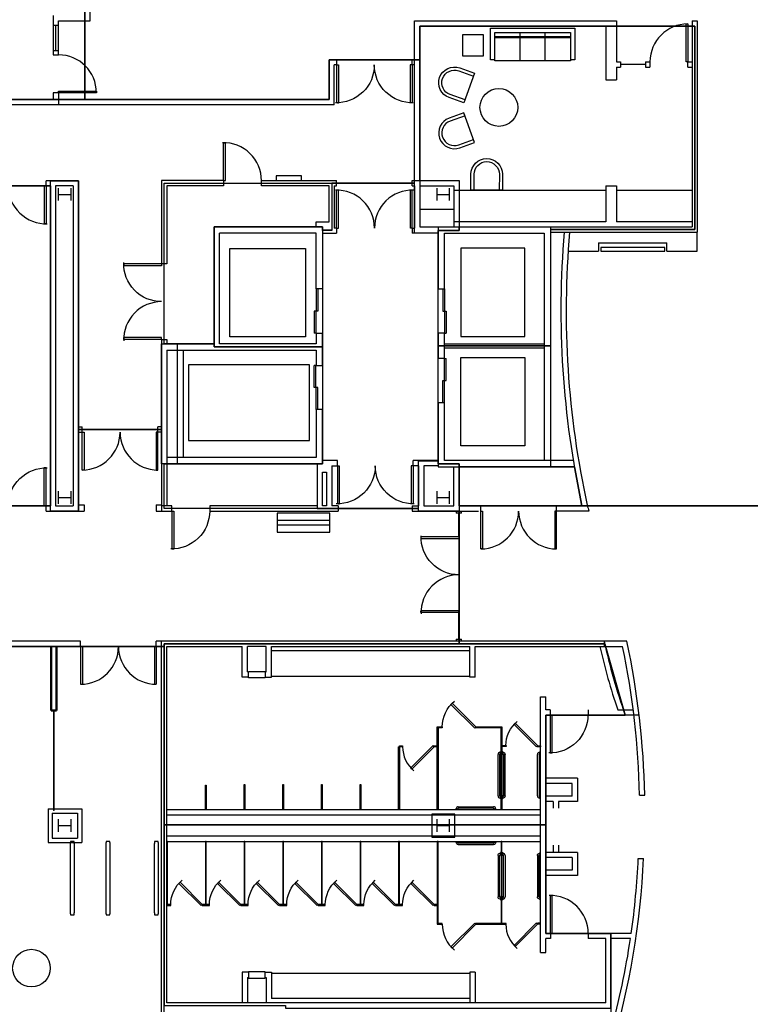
# Model space of a CAD drawing. Header units: inches. Extents: x -79 to 3853, y -268 to 2165.
# Tile 9 of 14: x 1408 to 2103, y 417 to 1353. Entities that reach past the tile are written whole.
import ezdxf

# ---------------------------------------------------------------- set-up
doc = ezdxf.new("R2010")
doc.units = ezdxf.units.IN
doc.header["$MEASUREMENT"] = 0
doc.layers.get('0').update_dxf_attribs({"linetype": 'CONTINUOUS'})
for name, color, linetype in [('A-FLOR-EVTR', 8, 'CONTINUOUS'), ('I-DOOR', 9, 'CONTINUOUS'), ('I-EQPM', 8, 'CONTINUOUS'), ('I-FLOR-CASE', 8, 'CONTINUOUS'), ('I-FLOR-TPTN', 8, 'CONTINUOUS'), ('I-FURN', 8, 'CONTINUOUS'), ('I-FURN-CHAR', 9, 'CONTINUOUS'), ('I-GLAZ', 8, 'CONTINUOUS'), ('I-WALL', 8, 'CONTINUOUS'), ('S-COLS', 7, 'CONTINUOUS'), ('triLabelLayer', 7, 'CONTINUOUS'), ('triSpaceLayer', 7, 'CONTINUOUS')]:
    doc.layers.add(name, color=color, linetype=linetype)
doc.styles.add('FDC_SPC', font='ROMANS.SHX', dxfattribs={"height": 12})

# ---------------------------------------------------------------- blocks, each defined once
blk = doc.blocks.new('DR2H90')
for p, q in [((-0.5, 0), (-0.5, 0.5)), ((-0.484375, 0.5), (-0.475, 0.5)), ((-0.475, 0), (-0.475, 0.5)), ((0.475, 0), (0.475, 0.5)), ((0.484375, 0.5), (0.475, 0.5)), ((0.5, 0), (0.5, 0.5)), ((-0.5, 0), (-0.475, 0)), ((0.5, 0), (0.475, 0))]:
    blk.add_line(p, q)
for centre, start, end in [((-0.5, 0), 0, 91.7069849), ((0.5, 0), 88.2930151, 180)]:
    blk.add_arc(centre, 0.5, start, end)
blk = doc.blocks.new('DR1H90')
for p, q in [((-0.5, 0), (-0.5, 1)), ((-0.5, 1), (-0.45, 1)), ((-0.45, 0), (-0.45, 1)), ((-0.5, 0), (-0.45, 0))]:
    blk.add_line(p, q)
blk.add_arc((-0.5, 0), 1, 0, 91.707)
blk = doc.blocks.new('GRAB42')
for p, q in [((0, 22.5), (0.5, 22.5)), ((0.5, 19.5), (0, 19.5)), ((0.75, 22.25), (0.5, 22.5)), ((0.75, 19.75), (0.5, 19.5)), ((0.75, 22.25), (0.75, 19.75)), ((0.75, 21.75), (1, 21.75)), ((1, 20.25), (0.75, 20.25)), ((1.5, -19.75), (1.5, 19.75)), ((3, 19.75), (3, -19.75)), ((0, -19.5), (0.5, -19.5)), ((0.5, -22.5), (0, -22.5)), ((0.75, -19.75), (0.5, -19.5)), ((0.75, -22.25), (0.5, -22.5)), ((0.75, -19.75), (0.75, -22.25)), ((0.75, -20.25), (1, -20.25)), ((1, -21.75), (0.75, -21.75))]:
    blk.add_line(p, q)
for centre, radius, start, end in [((1, 19.75), 2, 0, 90), ((1, 19.75), 0.5, 0, 90), ((1, -19.75), 2, 270, 0), ((1, -19.75), 0.5, 270, 0)]:
    blk.add_arc(centre, radius, start, end)
blk = doc.blocks.new('GRAB36')
for p, q in [((0, 19.5), (0.5, 19.5)), ((0.75, 19.25), (0.5, 19.5)), ((0.75, 19.25), (0.75, 16.75)), ((0.75, 18.75), (1, 18.75)), ((0.5, 16.5), (0, 16.5)), ((0.75, 16.75), (0.5, 16.5)), ((1, 17.25), (0.75, 17.25)), ((1.5, -16.75), (1.5, 16.75)), ((3, 16.75), (3, -16.75)), ((0, -16.5), (0.5, -16.5)), ((0.75, -16.75), (0.5, -16.5)), ((0.75, -16.75), (0.75, -19.25)), ((0.75, -17.25), (1, -17.25)), ((0.5, -19.5), (0, -19.5)), ((0.75, -19.25), (0.5, -19.5)), ((1, -18.75), (0.75, -18.75))]:
    blk.add_line(p, q)
for centre, radius, start, end in [((1, 16.75), 2, 0, 90), ((1, 16.75), 0.5, 0, 90), ((1, -16.75), 2, 270, 0), ((1, -16.75), 0.5, 270, 0)]:
    blk.add_arc(centre, radius, start, end)
blk = doc.blocks.new('TOILPANL')
blk.add_lwpolyline([(0, -0.5), (0, 0.5), (1, 0.5), (1, -0.5)], close=True)
blk = doc.blocks.new('DR_G2')
for p, q in [((-0.5, 0), (0.5, 0)), ((-0.5, -1.5), (-0.5, 0)), ((0.5, -1.5), (0.5, 0)), ((-0.5, -1.5), (0.5, -1.5))]:
    blk.add_line(p, q)
blk = doc.blocks.new('DR1H452')
for p, q in [((-0.5, 0), (0.207, 0.707)), ((-0.465, -0.035), (0.242, 0.672)), ((0.207, 0.707), (0.242, 0.672)), ((-0.5, 0), (-0.465, -0.035))]:
    blk.add_line(p, q)
blk.add_arc((-0.5, 0), 1, 0, 50.1944)
blk = doc.blocks.new('DR1H902')
for p, q in [((-0.5, 0), (-0.5, 1)), ((-0.5, 1), (-0.45, 1)), ((-0.45, 0), (-0.45, 1)), ((-0.5, 0), (-0.45, 0))]:
    blk.add_line(p, q)
blk.add_arc((-0.5, 0), 1, 0, 91.707)
blk = doc.blocks.new('CHAIR3')
for p, q in [((15, 15), (0, 15)), ((0, 15), (0, -15)), ((15, 12), (0, 12)), ((0, -12), (15, -12)), ((0, -15), (15, -15))]:
    blk.add_line(p, q)
for radius in [15, 12]:
    blk.add_arc((15, 0), radius, 270, 90)
blk = doc.blocks.new('SOFA1')
for p, q in [((40, 0), (-40, 0)), ((-40, 0), (-40, -30)), ((-36, -4), (-36, -31)), ((36, -4), (-36, -4)), ((-36, -8), (36, -8)), ((-36, -9), (36, -9)), ((-12, -31), (-12, -4)), ((12, -31), (12, -4)), ((36, -31), (36, -4)), ((40, -30), (40, 0)), ((-40, -30), (-36, -30)), ((-36, -31), (36, -31)), ((36, -30), (40, -30))]:
    blk.add_line(p, q)
blk = doc.blocks.new('Signage - Cisco Maps Kiosk - AV Equipment-4578326-POWER _ COMM - LEVEL 03')
for p, q in [((25, 0), (-25, 0)), ((-25, 0), (-25, -6.99)), ((25, -6.99), (25, 0)), ((25, -6.99), (-25, -6.99)), ((-25, -6.99), (-25, -10.99)), ((25, -10.99), (25, -6.99)), ((-25, -10.99), (25, -10.99)), ((-25, -10.99), (-25, -18)), ((-25, -18), (25, -18)), ((25, -18), (25, -10.99))]:
    blk.add_line(p, q)
blk = doc.blocks.new('Signage - Cisco Digital Signage - AV Equipment-4566309-POWER _ COMM - LEVEL 03')
for p, q in [((12, 4), (-12, 4)), ((-12, 4), (-12, 0)), ((12, 0), (12, 4))]:
    blk.add_line(p, q)
blk = doc.blocks.new('Speedlane_Lifeline_Swing-Nested - SpeedLane Lifelane - Slide-4633410-01 FLOOR FINISH PLAN')
for p, q in [((-2.09, 30.35), (-2.09, -30.35)), ((-1.67, 34.96), (-1.8, 34.22)), ((1.67, 34.96), (-1.67, 34.96)), ((1.8, 34.22), (1.67, 34.96)), ((2.09, -30.35), (2.09, 30.35)), ((-1.8, -34.22), (-1.67, -34.96)), ((-1.67, -34.96), (1.67, -34.96)), ((1.67, -34.96), (1.8, -34.22))]:
    blk.add_line(p, q)
for points in [[(-1.8, 34.22), (-1.89, 33.58), (-2.04, 32.29), (-2.09, 31), (-2.09, 30.35)], [(2.09, 30.35), (2.09, 31), (2.04, 32.29), (1.89, 33.58), (1.8, 34.22)], [(-2.09, -30.35), (-2.09, -31), (-2.04, -32.29), (-1.89, -33.58), (-1.8, -34.22)], [(1.8, -34.22), (1.89, -33.58), (2.04, -32.29), (2.09, -31), (2.09, -30.35)]]:
    blk.add_open_spline(points, degree=3)
blk = doc.blocks.new('Speedlane_Lifeline_Swing-Nested - SpeedLane Lifelane - Slide-4633412-01 FLOOR FINISH PLAN')
for p, q in [((-2.09, 30.35), (-2.09, -30.35)), ((-1.67, 34.96), (-1.8, 34.22)), ((1.67, 34.96), (-1.67, 34.96)), ((1.8, 34.22), (1.67, 34.96)), ((2.09, -30.35), (2.09, 30.35)), ((-1.8, -34.22), (-1.67, -34.96)), ((-1.67, -34.96), (1.67, -34.96)), ((1.67, -34.96), (1.8, -34.22))]:
    blk.add_line(p, q)
for points in [[(-1.8, 34.22), (-1.89, 33.58), (-2.04, 32.29), (-2.09, 31), (-2.09, 30.35)], [(2.09, 30.35), (2.09, 31), (2.04, 32.29), (1.89, 33.58), (1.8, 34.22)], [(-2.09, -30.35), (-2.09, -31), (-2.04, -32.29), (-1.89, -33.58), (-1.8, -34.22)], [(1.8, -34.22), (1.89, -33.58), (2.04, -32.29), (2.09, -31), (2.09, -30.35)]]:
    blk.add_open_spline(points, degree=3)
blk = doc.blocks.new('Speedlane_Lifeline_Swing-Nested - SpeedLane Lifelane - Slide-4633368-01 FLOOR FINISH PLAN')
for p, q in [((-2.09, 30.35), (-2.09, -30.35)), ((-1.67, 34.96), (-1.8, 34.22)), ((1.67, 34.96), (-1.67, 34.96)), ((1.8, 34.22), (1.67, 34.96)), ((2.09, -30.35), (2.09, 30.35)), ((-1.8, -34.22), (-1.67, -34.96)), ((-1.67, -34.96), (1.67, -34.96)), ((1.67, -34.96), (1.8, -34.22))]:
    blk.add_line(p, q)
for points in [[(-1.8, 34.22), (-1.89, 33.58), (-2.04, 32.29), (-2.09, 31), (-2.09, 30.35)], [(2.09, 30.35), (2.09, 31), (2.04, 32.29), (1.89, 33.58), (1.8, 34.22)], [(-2.09, -30.35), (-2.09, -31), (-2.04, -32.29), (-1.89, -33.58), (-1.8, -34.22)], [(1.8, -34.22), (1.89, -33.58), (2.04, -32.29), (2.09, -31), (2.09, -30.35)]]:
    blk.add_open_spline(points, degree=3)
blk = doc.blocks.new('System Panel - 1_2_ GLAZING - FRONT-4616820-01 FLOOR FINISH PLAN')
at = {"lineweight": 20}
for p, q in [((24, 1.875), (-24, 1.875)), ((-24, 1.875), (-24, 1.375)), ((-24, 1.375), (24, 1.375)), ((24, 1.375), (24, 1.875))]:
    blk.add_line(p, q, dxfattribs=at)
blk = doc.blocks.new('System Panel - 1_2_ GLAZING - FRONT-4635237-01 FLOOR FINISH PLAN')
at = {"lineweight": 20}
for p, q in [((23.62, 1.88), (-23.62, 1.88)), ((-23.62, 1.88), (-23.62, 1.37)), ((-23.62, 1.37), (23.62, 1.37)), ((23.62, 1.37), (23.62, 1.88))]:
    blk.add_line(p, q, dxfattribs=at)

msp = doc.modelspace()

# ---------------------------------------------------------------- linework, layer by layer
at = {"layer": 'A-FLOR-EVTR'}
for p, q in [((1607.58, 1135.24), (1679.58, 1135.24)), ((1607.58, 1051.24), (1607.58, 1135.24)), ((1679.58, 1135.24), (1679.58, 1051.24)), ((1888.12, 1135.62), (1827.12, 1135.62)), ((1827.12, 1135.62), (1827.12, 1051.62)), ((1888.12, 1051.62), (1888.12, 1135.62)), ((1679.58, 1051.24), (1607.58, 1051.24)), ((1827.12, 1051.62), (1888.12, 1051.62)), ((1827.12, 947.63), (1827.12, 1031.62)), ((1827.12, 1031.62), (1888.12, 1031.62)), ((1888.12, 1031.62), (1888.12, 947.63)), ((1568.38, 1024.58), (1568.38, 952.58)), ((1683.38, 1024.58), (1568.38, 1024.58)), ((1683.38, 952.58), (1683.38, 1024.58)), ((1568.38, 952.58), (1683.38, 952.58)), ((1888.12, 947.63), (1827.12, 947.63))]:
    msp.add_line(p, q, dxfattribs=at)
at = {"layer": 'I-DOOR'}
for p, q in [((1465.63, 756.95), (1465.63, 720.95)), ((1467.42, 756.95), (1467.42, 720.95)), ((1535.83, 756.95), (1535.83, 720.95)), ((1537.62, 756.95), (1537.62, 720.95)), ((1466.75, 720.95), (1467.42, 720.95)), ((1536.5, 720.95), (1535.83, 720.95))]:
    msp.add_line(p, q, dxfattribs=at)
for points in [[(2041.68, 1312.61), (2041.68, 1348.61), (2043.18, 1348.61), (2043.18, 1312.61)], [(1444.62, 1284.73), (1480.63, 1284.73), (1480.63, 1283.23), (1444.62, 1283.23)], [(1468.93, 960.62), (1468.93, 924.62), (1467.13, 924.62), (1467.13, 960.62)], [(1537.33, 960.62), (1537.33, 924.62), (1539.13, 924.62), (1539.13, 960.62)], [(1847.75, 885.62), (1847.75, 849.62), (1846.25, 849.62), (1846.25, 885.62)], [(1916.75, 885.62), (1916.75, 849.62), (1918.25, 849.62), (1918.25, 885.62)]]:
    msp.add_lwpolyline(points, close=True, dxfattribs=at)
for centre, start, end in [((2043.18, 1312.61), 90, 180), ((1444.62, 1283.23), 0, 90), ((1467.13, 960.62), 270, 0), ((1539.13, 960.62), 180, 270), ((1846.25, 885.62), 270, 0), ((1918.25, 885.62), 180, 270)]:
    msp.add_arc(centre, 36, start, end, dxfattribs=at)
for centre, major_axis, start_param, end_param in [((1465.63, 756.95), (25.46, 25.46), 3.926991, 5.497787), ((1537.62, 756.95), (-25.46, 25.46), 0.785398, 2.356194)]:
    msp.add_ellipse(centre, major_axis=major_axis, ratio=1, start_param=start_param, end_param=end_param, dxfattribs=at)
at = {"layer": 'I-EQPM'}
for points in [[(1960.33, 1132.62), (2021.18, 1132.62), (2021.18, 1136.2), (1960.33, 1136.2)], [(1641.28, 727.2), (1625.28, 727.2), (1625.28, 733.2), (1641.28, 733.2)], [(1641.28, 447.81), (1625.28, 447.81), (1625.28, 441.81), (1641.28, 441.81)]]:
    msp.add_lwpolyline(points, close=True, dxfattribs=at)
at = {"layer": 'I-FLOR-CASE'}
for p, q in [((2052.18, 1132.62), (2052.18, 1150.62)), ((1929.33, 1132.62), (1958.33, 1132.62)), ((1958.33, 1140.62), (2023.18, 1140.62)), ((1958.33, 1140.62), (1958.33, 1132.62)), ((2023.18, 1132.62), (2023.18, 1140.62)), ((2023.18, 1132.62), (2052.18, 1132.62)), ((1647.18, 728.7), (1835.92, 728.7)), ((1647.18, 446.31), (1835.92, 446.31))]:
    msp.add_line(p, q, dxfattribs=at)
at = {"layer": 'I-FURN', "flags": 128}
msp.add_lwpolyline([(1848.84, 1318.11), (1848.84, 1338.11), (1828.84, 1338.11), (1828.84, 1318.11), (1848.84, 1318.11)], dxfattribs=at)
at = {"layer": 'I-FURN'}
for centre, radius in [((1863.45, 1269.25), 18), ((1418.86, 451.18), 17.88)]:
    msp.add_circle(centre, radius, dxfattribs=at)
at = {"layer": 'I-GLAZ'}
for p, q in [((1444.62, 1323.46), (1444.62, 1347.72)), ((1439.62, 1347.26), (1439.62, 1323.35)), ((1442.13, 1323.42), (1442.13, 1347.42)), ((2002.99, 1310.11), (1979.19, 1310.11)), ((1825.37, 861.04), (1825.37, 883.62)), ((1825.37, 763.95), (1825.37, 789.04))]:
    msp.add_line(p, q, dxfattribs=at)
at = {"layer": 'I-WALL'}
for p, q in [((1474.62, 1351.61), (1474.62, 1701.08)), ((1439.62, 1356.61), (1439.62, 1347.49)), ((1444.62, 1351.61), (1474.62, 1351.61)), ((1444.62, 1347.49), (1444.62, 1351.61)), ((1783.32, 1199.71), (1783.32, 1351.61)), ((1783.32, 1351.61), (1975.18, 1351.61)), ((1975.18, 1351.61), (1975.18, 1312.61)), ((2047.18, 1351.61), (2052.18, 1351.61)), ((2047.18, 1351.61), (2047.18, 1155.62)), ((2052.18, 1351.61), (2052.18, 1150.62)), ((1439.62, 1347.42), (1444.62, 1347.42)), ((1788.32, 1346.61), (1788.32, 1155.62)), ((1788.32, 1346.61), (1965.18, 1346.61)), ((1965.18, 1346.61), (1965.18, 1295.61)), ((1439.62, 1323.42), (1444.62, 1323.42)), ((1439.62, 1323.35), (1439.62, 1319.23)), ((1444.62, 1319.23), (1444.62, 1323.47)), ((1439.62, 1319.23), (1444.62, 1319.23)), ((1701.92, 1276.62), (1701.92, 1314.6)), ((1708.98, 1314.6), (1701.92, 1314.6)), ((1708.98, 1314.6), (1708.98, 1309.6)), ((1780.98, 1309.6), (1780.98, 1314.6)), ((1783.24, 1314.6), (1780.98, 1314.6)), ((1975.18, 1312.61), (1979.19, 1312.61)), ((1979.19, 1312.61), (1979.19, 1307.61)), ((2002.99, 1312.61), (2002.99, 1307.61)), ((2002.99, 1312.61), (2007.18, 1312.61)), ((2007.18, 1312.61), (2007.18, 1307.61)), ((2043.18, 1307.61), (2043.18, 1312.61)), ((2043.18, 1312.61), (2047.18, 1312.61)), ((1708.98, 1309.6), (1706.92, 1309.6)), ((1706.92, 1271.62), (1706.92, 1309.6)), ((1783.31, 1309.6), (1780.98, 1309.6)), ((1975.18, 1307.61), (1979.19, 1307.61)), ((1975.18, 1307.61), (1975.18, 1295.61)), ((2002.99, 1307.61), (2007.18, 1307.61)), ((2043.18, 1307.61), (2047.18, 1307.61)), ((1965.18, 1295.61), (1975.18, 1295.61)), ((1439.62, 1283.23), (1439.62, 1276.62)), ((1444.62, 1283.23), (1439.62, 1283.23)), ((1444.62, 1283.23), (1444.62, 1271.62)), ((1701.92, 1276.62), (1101.62, 1276.62)), ((1706.92, 1271.62), (879.63, 1271.62)), ((1432.87, 1194.62), (1432.87, 1199.62)), ((1463.62, 1199.62), (1432.87, 1199.62)), ((1463.62, 885.62), (1463.62, 1199.62)), ((1601.62, 1199.71), (1542.62, 1199.71)), ((1542.62, 1199.71), (1542.62, 1120.62)), ((1601.62, 1199.71), (1601.62, 1194.71)), ((1637.62, 1194.71), (1637.62, 1199.71)), ((1637.62, 1199.71), (1709.13, 1199.71)), ((1709.13, 1194.71), (1709.13, 1199.71)), ((1781.12, 1194.71), (1781.12, 1199.71)), ((1781.12, 1199.71), (1783.32, 1199.71)), ((1436.87, 1194.62), (1432.87, 1194.62)), ((1436.87, 1194.62), (1436.87, 890.6)), ((1441.87, 1194.65), (1441.87, 890.63)), ((1458.62, 1194.62), (1441.87, 1194.62)), ((1458.62, 1194.62), (1458.62, 890.63)), ((1601.62, 1194.71), (1547.63, 1194.71)), ((1547.63, 1194.71), (1547.63, 1120.62)), ((1701.92, 1194.71), (1637.62, 1194.71)), ((1701.92, 1160.62), (1701.92, 1194.71)), ((1706.92, 1194.71), (1706.92, 1154.62)), ((1706.92, 1194.71), (1709.13, 1194.71)), ((1781.12, 1194.71), (1783.32, 1194.71)), ((1783.32, 1194.71), (1783.32, 1154.62)), ((1788.32, 1194.71), (1820.63, 1194.71)), ((1820.63, 1194.71), (1820.63, 1155.62)), ((1965.18, 1190.37), (1820.63, 1190.37)), ((1965.18, 1194.71), (1965.18, 1160.37)), ((1965.18, 1194.71), (1975.18, 1194.71)), ((1975.18, 1194.71), (1975.18, 1160.37)), ((2047.18, 1190.37), (1975.18, 1190.37)), ((1788.32, 1172.53), (1820.63, 1172.53)), ((1689.62, 1155.62), (1689.62, 1160.62)), ((1689.62, 1160.62), (1701.92, 1160.62)), ((1592.62, 1155.62), (1695.62, 1155.62)), ((1592.62, 1044.62), (1592.62, 1155.62)), ((1695.62, 1155.62), (1695.62, 1096.67)), ((1709.13, 1154.62), (1706.92, 1154.62)), ((1709.13, 1154.62), (1709.13, 1149.62)), ((1781.12, 1154.62), (1781.12, 1149.62)), ((1781.12, 1154.62), (1783.32, 1154.62)), ((1788.32, 1155.62), (2047.18, 1155.62)), ((1805.62, 1155.62), (1805.62, 1096.67)), ((1965.18, 1160.37), (1820.63, 1160.37)), ((1912.62, 1155.62), (1912.62, 927.62)), ((2047.18, 1160.37), (1975.18, 1160.37)), ((1689.62, 1149.62), (1597.62, 1149.62)), ((1597.62, 1044.62), (1597.62, 1149.62)), ((1689.62, 1096.67), (1689.62, 1149.62)), ((1695.62, 1149.62), (1709.13, 1149.62)), ((1805.62, 1149.62), (1781.12, 1149.62)), ((1811.62, 1096.67), (1811.62, 1149.62)), ((1811.62, 1149.62), (1906.62, 1149.62)), ((1906.62, 1149.62), (1906.62, 933.63)), ((1912.62, 1150.62), (2052.18, 1150.62)), ((1547.63, 1120.62), (1542.62, 1120.62)), ((1695.62, 1096.67), (1689.62, 1096.67)), ((1805.62, 1096.67), (1811.62, 1096.67)), ((1542.62, 1048.62), (1547.63, 1048.62)), ((1542.62, 1048.62), (1542.62, 885.62)), ((1547.63, 1048.62), (1547.63, 1044.62)), ((1689.62, 1054.67), (1689.62, 1044.62)), ((1689.62, 1054.67), (1695.62, 1054.67)), ((1695.62, 1024.08), (1695.62, 1054.67)), ((1805.62, 1054.67), (1805.62, 1030.67)), ((1811.62, 1054.67), (1805.62, 1054.67)), ((1811.62, 1030.67), (1811.62, 1054.67)), ((1592.62, 1044.62), (1547.63, 1044.62)), ((1557.62, 930.62), (1557.62, 1044.62)), ((1689.62, 1044.62), (1597.62, 1044.62)), ((1811.62, 1044.67), (1906.62, 1044.67)), ((1811.62, 1040.67), (1906.62, 1040.67)), ((1547.63, 1038.62), (1547.63, 890.61)), ((1547.63, 1038.62), (1689.62, 1038.62)), ((1563.62, 936.63), (1563.62, 1038.62)), ((1592.62, 1038.58), (1592.62, 1038.62)), ((1597.62, 1038.58), (1597.62, 1038.62)), ((1689.62, 1038.62), (1689.62, 1024.08)), ((1811.62, 1030.67), (1805.62, 1030.67)), ((1689.62, 1024.08), (1695.62, 1024.08)), ((1805.62, 988.67), (1811.62, 988.67)), ((1805.62, 988.67), (1805.62, 927.62)), ((1811.62, 933.63), (1811.62, 988.67)), ((1695.62, 982.08), (1689.62, 982.08)), ((1689.62, 982.08), (1689.62, 936.63)), ((1695.62, 930.62), (1695.62, 982.08)), ((1463.62, 965.62), (1467.13, 965.62)), ((1467.13, 960.62), (1467.13, 965.62)), ((1542.62, 965.62), (1539.13, 965.62)), ((1539.13, 960.62), (1539.13, 965.62)), ((1463.62, 960.62), (1467.13, 960.62)), ((1542.62, 960.62), (1539.13, 960.62)), ((1689.62, 936.63), (1547.63, 936.63)), ((1547.63, 930.62), (1695.62, 930.62)), ((1690.62, 930.62), (1690.62, 890.5)), ((1709.86, 933.51), (1695.62, 933.51)), ((1704.6, 928.51), (1709.86, 928.51)), ((1704.6, 928.51), (1704.6, 890.58)), ((1709.86, 928.51), (1709.86, 933.51)), ((1781.86, 928.51), (1781.86, 933.51)), ((1805.62, 933.51), (1781.86, 933.51)), ((1787.12, 928.51), (1781.86, 928.51)), ((1787.12, 928.51), (1787.12, 890.62)), ((1805.62, 928.51), (1792.13, 928.51)), ((1792.13, 928.51), (1792.13, 890.62)), ((1805.62, 927.62), (1935.74, 927.62)), ((1934.31, 933.63), (1811.62, 933.63)), ((1820.63, 890.62), (1820.63, 927.62)), ((1825.62, 890.62), (1825.62, 927.62)), ((1695.62, 922.63), (1699.6, 922.63)), ((1695.62, 890.53), (1695.62, 922.63)), ((1699.6, 922.63), (1699.6, 890.57)), ((1432.86, 885.62), (1432.86, 890.64)), ((1436.87, 890.6), (1432.86, 890.6)), ((1441.87, 890.63), (1458.62, 890.63)), ((1463.62, 891.62), (1468.93, 891.62)), ((1468.93, 891.62), (1468.93, 885.62)), ((1537.33, 891.62), (1537.33, 885.62)), ((1537.33, 891.62), (1542.62, 891.62)), ((1547.63, 890.61), (1542.62, 890.61)), ((1552.37, 890.61), (1547.63, 890.61)), ((1552.38, 885.62), (1552.37, 890.61)), ((1588.37, 890.6), (1588.38, 885.62)), ((1690.62, 890.58), (1588.37, 890.6)), ((1699.6, 890.57), (1695.62, 890.58)), ((1710.6, 890.58), (1704.6, 890.58)), ((1710.6, 890.58), (1710.6, 885.62)), ((1781.12, 890.62), (1781.12, 885.62)), ((1781.12, 890.62), (1787.12, 890.62)), ((1792.13, 890.62), (1820.63, 890.62)), ((1825.62, 890.62), (1843.91, 890.62)), ((1846.25, 883.12), (1846.25, 890.62)), ((1942.47, 890.62), (1918.25, 890.62)), ((1918.25, 883.12), (1918.25, 890.62)), ((1432.86, 885.62), (1468.93, 885.62)), ((1537.33, 885.62), (1552.38, 885.62)), ((1588.38, 885.62), (1710.6, 885.62)), ((1781.12, 885.62), (1844.07, 885.62)), ((1822.87, 885.62), (1822.87, 883.62)), ((1827.87, 883.62), (1822.87, 883.62)), ((1827.87, 883.62), (1827.87, 885.62)), ((1949.13, 885.62), (1918.25, 885.62)), ((1465.63, 761.95), (1148.63, 761.95)), ((1465.63, 756.95), (1465.63, 761.95)), ((1537.62, 756.95), (1537.62, 761.95)), ((1985.21, 761.95), (1537.62, 761.95)), ((1542.62, 357.06), (1542.62, 761.95)), ((1822.87, 763.95), (1827.87, 763.95)), ((1822.87, 763.95), (1822.87, 761.95)), ((1827.87, 761.95), (1827.87, 763.95)), ((1963.54, 761.95), (1963.54, 756.95)), ((1437.75, 756.95), (1328.87, 756.95)), ((1465.63, 756.95), (1442.63, 756.95)), ((1542.62, 756.95), (1537.62, 756.95)), ((1547.63, 756.95), (1619.39, 756.95)), ((1547.63, 418.06), (1547.63, 756.95)), ((1619.39, 727.7), (1619.39, 756.95)), ((1642.18, 756.95), (1624.39, 756.95)), ((1624.39, 732.7), (1624.39, 756.95)), ((1642.18, 732.7), (1642.18, 756.95)), ((1647.18, 727.7), (1647.18, 756.95)), ((1647.18, 756.95), (1835.92, 756.95)), ((1835.92, 752.7), (1647.18, 752.7)), ((1835.92, 727.7), (1835.92, 756.95)), ((1840.92, 727.7), (1840.92, 756.95)), ((1840.92, 756.95), (1981.15, 756.95)), ((1624.39, 732.7), (1625.28, 732.7)), ((1641.28, 732.7), (1642.18, 732.7)), ((1625.28, 727.7), (1619.39, 727.7)), ((1641.28, 727.7), (1647.18, 727.7)), ((1840.92, 727.7), (1835.92, 727.7)), ((1903.12, 708.95), (1908.12, 708.95)), ((1903.12, 466.06), (1903.12, 708.95)), ((1908.12, 696.72), (1908.12, 708.95)), ((1912.12, 696.72), (1908.12, 696.72)), ((1912.12, 696.72), (1912.12, 691.72)), ((1948.41, 696.72), (1948.41, 691.72)), ((1976.51, 696.72), (1991.18, 696.72)), ((1912.12, 691.72), (1908.12, 691.72)), ((1908.12, 691.72), (1908.12, 484.22)), ((1996.83, 691.72), (1948.41, 691.72)), ((1938.16, 631.72), (1908.12, 631.72)), ((1938.16, 631.72), (1938.16, 609.72)), ((1933.16, 626.72), (1908.12, 626.72)), ((1933.16, 614.72), (1933.16, 626.72)), ((1933.16, 614.72), (1908.12, 614.72)), ((1915.13, 609.72), (1908.12, 609.72)), ((1915.13, 609.72), (1915.13, 603.17)), ((1938.16, 609.72), (1920.13, 609.72)), ((1920.13, 609.72), (1920.13, 603.17)), ((1997.17, 615.47), (2002.18, 615.47)), ((1434.62, 602.63), (1434.62, 570.63)), ((1434.62, 602.63), (1466.62, 602.63)), ((1466.62, 602.63), (1466.62, 570.63)), ((1903.12, 601.62), (1547.63, 601.62)), ((1438.62, 598.63), (1462.62, 598.63)), ((1438.62, 598.63), (1438.62, 574.63)), ((1462.62, 598.63), (1462.62, 574.63)), ((1903.12, 596.62), (1547.63, 596.62)), ((1438.62, 574.63), (1462.62, 574.63)), ((1903.12, 576.62), (1547.63, 576.62)), ((1547.63, 571.62), (1903.12, 571.62)), ((1434.62, 570.63), (1466.62, 570.63)), ((1915.13, 568.18), (1915.13, 561.22)), ((1920.13, 568.18), (1920.13, 561.22)), ((1938.16, 561.22), (1908.12, 561.22)), ((1933.16, 556.22), (1908.12, 556.22)), ((1933.16, 556.22), (1933.16, 544.22)), ((1938.16, 561.22), (1938.16, 539.22)), ((1996.03, 555.47), (2001.03, 555.47)), ((1933.16, 544.22), (1908.12, 544.22)), ((1938.16, 539.22), (1908.12, 539.22)), ((1908.12, 484.22), (1912.41, 484.22)), ((1912.41, 479.22), (1908.12, 479.22)), ((1908.12, 466.06), (1908.12, 479.22)), ((1912.41, 484.22), (1912.41, 479.22)), ((1948.41, 484.22), (1948.41, 479.22)), ((1989.35, 484.22), (1948.41, 484.22)), ((1965.1, 479.22), (1948.41, 479.22)), ((1965.1, 418.06), (1965.1, 479.22)), ((1970.1, 391.41), (1970.1, 484.22)), ((1988.62, 479.22), (1970.1, 479.22)), ((1903.12, 466.06), (1908.12, 466.06)), ((1625.28, 447.31), (1619.39, 447.31)), ((1619.39, 447.31), (1619.39, 418.06)), ((1624.39, 442.31), (1625.28, 442.31)), ((1624.39, 442.31), (1624.39, 418.06)), ((1641.28, 447.31), (1647.18, 447.31)), ((1641.28, 442.31), (1642.18, 442.31)), ((1642.18, 442.31), (1642.18, 418.06)), ((1647.18, 447.31), (1647.18, 422.31)), ((1840.92, 447.31), (1835.92, 447.31)), ((1835.92, 447.31), (1835.92, 418.06)), ((1840.92, 447.31), (1840.92, 418.06)), ((1835.92, 422.31), (1647.18, 422.31)), ((1965.1, 418.06), (1547.63, 418.06))]:
    msp.add_line(p, q, dxfattribs=at)
at = {"layer": 'I-WALL', "lineweight": 50}
for p, q in [((1437.75, 756.95), (1437.75, 696.19)), ((1442.63, 696.19), (1442.63, 756.95)), ((1437.75, 696.19), (1442.63, 696.19))]:
    msp.add_line(p, q, dxfattribs=at)
at = {"layer": 'I-WALL', "flags": 128}
for points in [[(1925.68, 1150.62, 0.075461), (1942.47, 890.62)], [(1930.7, 1150.62, 0.07574), (1947.46, 891.17, 0.001913), (1949.13, 885.62)]]:
    msp.add_lwpolyline(points, format="xyb", dxfattribs=at)
at = {"layer": 'I-WALL'}
for centre, radius, start, end in [((2532.18, 885.93), 582, 192.29952, 199.49361), ((1217.82, 598.83), 784.54, 1.21561, 12.00089), ((2532.18, 885.93), 587, 192.69291, 198.80459), ((1217.82, 598.83), 779.54, 1.22341, 11.70346), ((1247.1, 589.77), 754.71, 343.33017, 357.39537), ((1247.1, 589.77), 749.71, 351.90708, 357.37799), ((1247.1, 589.77), 749.71, 344.65776, 351.52093)]:
    msp.add_arc(centre, radius, start, end, dxfattribs=at)
at = {"layer": 'S-COLS', "flags": 128}
for points in [[(1444.62, 1180.62), (1444.62, 1192.62)], [(1456.62, 1180.62), (1456.62, 1192.62)], [(1804.62, 1180.62), (1804.62, 1192.62)], [(1816.62, 1180.62), (1816.62, 1192.62)], [(1444.62, 1186.62), (1456.62, 1186.62)], [(1804.62, 1186.62), (1816.62, 1186.62)], [(1444.62, 892.63), (1444.62, 904.63)], [(1444.62, 898.63), (1456.62, 898.63)], [(1456.62, 892.63), (1456.62, 904.63)], [(1804.62, 892.63), (1804.62, 904.63)], [(1804.62, 898.63), (1816.62, 898.63)], [(1816.62, 892.63), (1816.62, 904.63)], [(1444.62, 580.62), (1444.62, 592.62)], [(1456.62, 580.62), (1456.62, 592.62)], [(1804.62, 580.62), (1804.62, 592.62)], [(1816.62, 580.62), (1816.62, 592.62)], [(1444.62, 586.62), (1456.62, 586.62)], [(1804.62, 586.62), (1816.62, 586.62)]]:
    msp.add_lwpolyline(points, dxfattribs=at)
at = {"layer": 'S-COLS'}
msp.add_lwpolyline([(1821.63, 597.63), (1799.63, 597.63), (1799.63, 575.63), (1821.63, 575.63)], close=True, dxfattribs=at)
at = {"layer": 'triSpaceLayer'}
for points in [[(1469.62, 1797.62), (1469.62, 1276.62), (1701.94, 1276.62), (1701.94, 1314.59), (1788.31, 1314.59), (1788.31, 1346.59), (2049.69, 1346.59), (2049.69, 1153.12), (1912.62, 1153.12), (1912.62, 927.62), (1935.28, 927.62), (1942.47, 890.62), (2123.16, 890.62)], [(1323.88, 1194.62), (1436.88, 1194.62), (1436.88, 1199.62), (1463.62, 1199.62), (1463.62, 963.12), (1542.62, 963.12), (1542.62, 1044.62), (1545.12, 1044.62), (1545.12, 1197.22), (1783.31, 1197.22), (1783.31, 1199.72), (1788.31, 1199.72), (1788.31, 1314.59), (1701.94, 1314.59), (1701.94, 1276.62), (559.12, 1276.62)], [(1143.62, 756.94), (1545.12, 756.94), (1545.12, 759.44), (1825.62, 759.44), (1825.62, 885.62), (1787.12, 885.62), (1787.12, 888.09), (1690.62, 888.09), (1690.62, 888.09), (1545.12, 888.19), (1545.12, 930.62), (1542.62, 930.62), (1542.62, 963.12), (1463.62, 963.12), (1463.62, 885.62), (1436.88, 885.62), (1436.88, 890.56), (1328.88, 890.56)], [(2123.16, 890.62), (1825.62, 890.62), (1825.62, 759.44), (1964.25, 759.44), (1983.53, 691.72), (1908.12, 691.72), (1908.12, 484.22), (1970.09, 484.22), (1970.09, 413.06)], [(1316.22, -112.53), (1435.38, -164.66), (1480.78, -180.22), (1610.66, -212.91), (1648.56, -219.12), (1658.22, -153.19), (1771.88, -163.88), (1849.38, -163.88), (1963.03, -153.19), (1972.69, -219.12), (2010.59, -212.91), (2075.47, -196.56), (2075.47, 192.12), (1950.69, 192.12), (1950.69, 77.94), (1668.69, 77.94), (1668.69, 192.12), (1545.12, 192.12), (1545.12, 587.5), (1545.12, 756.94), (1323.88, 756.94)]]:
    msp.add_lwpolyline(points, dxfattribs=at)
for points in [[(1469.62, 1492.62), (1099.12, 1492.62), (1099.12, 1276.62), (1469.62, 1276.62)], [(2049.69, 1346.59), (1788.31, 1346.59), (1788.31, 1199.72), (1825.62, 1199.72), (1825.62, 1155.62), (1912.62, 1155.62), (1912.62, 1153.12), (2049.69, 1153.12)], [(1436.88, 1199.62), (1463.62, 1199.62), (1463.62, 885.62), (1436.88, 885.62)], [(1783.31, 1199.72), (1825.62, 1199.72), (1825.62, 1152.12), (1805.62, 1152.12), (1805.62, 1149.62), (1783.31, 1149.62)], [(1328.88, 1101.62), (1328.88, 890.56), (1436.88, 890.56), (1436.88, 1194.62), (1326.34, 1194.62), (1326.34, 1101.62)], [(1592.62, 1155.62), (1592.62, 1044.62), (1545.12, 1044.62), (1545.12, 1197.22), (1704.44, 1197.22), (1704.44, 1152.12), (1695.62, 1152.12), (1695.62, 1155.62)], [(1805.62, 1042.66), (1805.62, 1149.62), (1783.31, 1149.62), (1783.31, 1197.22), (1704.44, 1197.22), (1704.44, 1152.62), (1695.62, 1152.62), (1695.62, 930.62), (1690.62, 930.62), (1690.62, 888.09), (1787.12, 888.09), (1787.12, 933.5), (1805.62, 933.5)], [(1689.62, 1155.62), (1695.62, 1155.62), (1695.62, 1152.62), (1695.62, 1041.62), (1592.62, 1041.62), (1592.62, 1155.62)], [(1825.62, 1155.62), (1912.62, 1155.62), (1912.62, 1042.66), (1805.62, 1042.66), (1805.62, 1152.12), (1825.62, 1152.12)], [(1592.62, 1041.62), (1695.62, 1041.62), (1695.62, 930.62), (1542.62, 930.62), (1542.62, 1044.62), (1592.62, 1044.62)], [(1825.62, 927.62), (1825.62, 930.62), (1805.62, 930.62), (1805.62, 1042.66), (1912.62, 1042.66), (1912.62, 927.62)], [(1690.62, 888.09), (1545.09, 888.19), (1545.12, 930.62), (1690.62, 930.62)], [(1805.62, 930.62), (1825.62, 930.62), (1825.62, 885.62), (1787.12, 885.62), (1787.12, 933.5), (1805.62, 933.5)], [(1935.28, 927.62), (1825.62, 927.62), (1825.62, 890.62), (1942.47, 890.62), (1935.28, 927.62)], [(1908.12, 587.5), (1908.12, 691.72), (1983.53, 691.72), (1964.25, 759.44), (1545.12, 759.44), (1545.12, 587.5)], [(1660.62, 413.06), (1970.09, 413.06), (1970.09, 484.22), (1908.12, 484.22), (1908.12, 587.5), (1545.12, 587.5), (1545.12, 415.56), (1660.62, 415.56)]]:
    msp.add_lwpolyline(points, close=True, dxfattribs=at)

# ---------------------------------------------------------------- block references
at = {"layer": 'I-DOOR'}
for name, p, xscale, yscale, zscale, rotation in [('DR2H90', (1744.98, 1309.6), -72, 72, 0.001, 180), ('DR1H90', (1414.87, 1194.62), 36, 36, 0.001, 180), ('DR1H90', (1542.62, 1102.62), -36, 36, 0.001, 90), ('DR1H90', (1542.62, 1066.62), 36, 36, 0.001, 90), ('DR2H90', (1745.86, 928.51), -72, 72, 0.001, 180), ('DR1H90', (1570.38, 885.62), -36, 36, 0.001, 180), ('DR1H902', (1825.37, 843.04), -36, 36, 1e-05, 90), ('DR1H902', (1825.37, 807.04), 36, 36, 1e-05, 90), ('DR1H90', (1930.12, 691.72), -36, 36, 0.001, 180)]:
    msp.add_blockref(name, p, dxfattribs=dict(at, xscale=xscale, yscale=yscale, zscale=zscale, rotation=rotation))
at = {"layer": 'I-DOOR', "zscale": 0.001}
for name, p, xscale, yscale in [('DR1H90', (1619.62, 1199.71), 36, 36), ('DR2H90', (1745.13, 1154.62), 72, 72), ('DR1H90', (1414.86, 890.64), -36, 36), ('DR1H90', (1930.41, 484.22), 36, 36)]:
    msp.add_blockref(name, p, dxfattribs=dict(at, xscale=xscale, yscale=yscale))
at = {"layer": 'I-DOOR', "zscale": 0.0001}
for p, xscale, rotation in [((1689.62, 1086.17), -21, 90), ((1811.62, 1086.17), 21, 270), ((1687.88, 1065.17), -21, 90), ((1813.38, 1065.17), 21, 270), ((1813.38, 1020.17), -21, 270), ((1687.88, 1013.58), 21, 90), ((1689.62, 992.58), 21, 90), ((1811.62, 999.17), -21, 270)]:
    msp.add_blockref('DR_G2', p, dxfattribs=dict(at, xscale=xscale, rotation=rotation))
at = {"layer": 'I-DOOR'}
for name, p in [('Speedlane_Lifeline_Swing-Nested - SpeedLane Lifelane - Slide-4633410-01 FLOOR FINISH PLAN', (1457.66, 536.66)), ('Speedlane_Lifeline_Swing-Nested - SpeedLane Lifelane - Slide-4633412-01 FLOOR FINISH PLAN', (1491.66, 536.66)), ('Speedlane_Lifeline_Swing-Nested - SpeedLane Lifelane - Slide-4633368-01 FLOOR FINISH PLAN', (1537.66, 536.66))]:
    msp.add_blockref(name, p, dxfattribs=at)
at = {"layer": 'I-EQPM'}
for name, p in [('Signage - Cisco Digital Signage - AV Equipment-4566309-POWER _ COMM - LEVEL 03', (1663.59, 1200.14)), ('Signage - Cisco Maps Kiosk - AV Equipment-4578326-POWER _ COMM - LEVEL 03', (1677.56, 883.59))]:
    msp.add_blockref(name, p, dxfattribs=at)
at = {"layer": 'I-FLOR-TPTN'}
for name, p, xscale, yscale, zscale in [('DR1H452', (1825.62, 680.38), -31.99999999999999, 31.99999999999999, 1e-05), ('DR1H452', (1885.13, 662.68), -30, 30, 1e-05), ('DR1H452', (1566.38, 511.62), -30, 30, 1e-05), ('DR1H452', (1603.13, 511.62), -30, 30, 1e-05), ('DR1H452', (1639.88, 511.62), -30, 30, 1e-05), ('DR1H452', (1676.63, 511.62), -30, 30, 1e-05), ('DR1H452', (1713.38, 511.62), -30, 30, 1e-05), ('DR1H452', (1750.13, 511.62), -30, 30, 1e-05), ('DR1H452', (1786.88, 511.62), -30, 30, 1e-05), ('TOILPANL', (1551.38, 511.25), -3.75, 0.75, 78), ('TOILPANL', (1588.13, 511.25), -6.75, 0.75, 78), ('TOILPANL', (1624.88, 511.25), -6.75, 0.75, 78), ('TOILPANL', (1661.63, 511.25), -6.75, 0.75, 78), ('TOILPANL', (1698.38, 511.25), -6.75, 0.75, 78), ('TOILPANL', (1735.13, 511.25), -6.75, 0.75, 78), ('TOILPANL', (1771.88, 511.25), -6.75, 0.75, 78), ('TOILPANL', (1804.88, 511.25), -3, 0.75, 78), ('TOILPANL', (1809.63, 493.25), -4.75, 0.75, 78), ('TOILPANL', (1866.38, 493.25), -24.75, 0.75, 78), ('TOILPANL', (1870.32, 493.25), -4.75, 0.75, 78), ('TOILPANL', (1903.11, 493.59), -3, 0.75, 78)]:
    msp.add_blockref(name, p, dxfattribs=dict(at, xscale=xscale, yscale=yscale, zscale=zscale))
for name, p, xscale, yscale, zscale, rotation in [('TOILPANL', (1809.63, 680), 4.75, 0.75, 78, 180), ('TOILPANL', (1805.25, 601.62), 78, 0.75, 60, 90), ('TOILPANL', (1866.38, 680), 24.75, 0.75, 78, 180), ('TOILPANL', (1866, 601.62), 78, 0.75, 60, 90), ('TOILPANL', (1768.5, 601.62), 60, 0.75, 60, 90), ('TOILPANL', (1771.78, 662), 3, 0.75, 78, 180), ('DR1H452', (1786.88, 661.63), 30, 30, 1e-05, 180), ('TOILPANL', (1804.69, 662), 3, 0.75, 78, 180), ('TOILPANL', (1805.25, 601.62), 60, 0.75, 60, 90), ('TOILPANL', (1870.34, 662.34), 4.75, 0.75, 78, 180), ('TOILPANL', (1903.12, 662), 3, 0.75, 78, 180), ('TOILPANL', (1584.75, 601.62), 23.625, 0.75, 36, 90), ('TOILPANL', (1621.5, 602.22), 23.625, 0.75, 36, 90), ('TOILPANL', (1658.25, 602.22), 23.625, 0.75, 36, 90), ('TOILPANL', (1695, 602.22), 23.625, 0.75, 36, 90), ('TOILPANL', (1731.75, 602.22), 23.625, 0.75, 36, 90), ('TOILPANL', (1548, 571.62), -60, 0.75, 60, 90), ('TOILPANL', (1584.75, 571.62), -60, 0.75, 60, 90), ('TOILPANL', (1621.5, 571.62), -60, 0.75, 60, 90), ('TOILPANL', (1658.25, 571.62), -60, 0.75, 60, 90), ('TOILPANL', (1695, 571.62), -60, 0.75, 60, 90), ('TOILPANL', (1731.75, 571.62), -60, 0.75, 60, 90), ('TOILPANL', (1768.5, 571.62), -60, 0.75, 60, 90), ('TOILPANL', (1805.25, 571.62), -60, 0.75, 60, 90), ('TOILPANL', (1805.25, 571.62), -78, 0.75, 60, 90), ('TOILPANL', (1866, 571.62), -78, 0.75, 60, 90), ('DR1H452', (1825.62, 492.87), 31.99999999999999, 31.99999999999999, 1e-05, 180), ('DR1H452', (1885.11, 492.91), 30, 30, 1e-05, 180)]:
    msp.add_blockref(name, p, dxfattribs=dict(at, xscale=xscale, yscale=yscale, zscale=zscale, rotation=rotation))
for name, p, rotation in [('GRAB42', (1865.63, 634.63), 180), ('GRAB42', (1903.12, 634.63), 180), ('GRAB36', (1841.63, 601.62), 90)]:
    msp.add_blockref(name, p, dxfattribs=dict(at, rotation=rotation))
at = {"layer": 'I-FLOR-TPTN', "xscale": -1}
for name, p, rotation in [('GRAB42', (1866.38, 634.63), 180), ('GRAB36', (1841.63, 571.62), 90)]:
    msp.add_blockref(name, p, dxfattribs=dict(at, rotation=rotation))
for p in [(1865.63, 538.62), (1903.12, 538.62)]:
    msp.add_blockref('GRAB42', p, dxfattribs=at)
at = {"layer": 'I-FLOR-TPTN'}
msp.add_blockref('GRAB42', (1866.38, 538.62), dxfattribs=at)
at = {"layer": 'I-FURN-CHAR', "xscale": -1}
msp.add_blockref('SOFA1', (1895.62, 1344.45), dxfattribs=at)
for p, rotation in [((1835.3, 1287.6), 340.2533756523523), ((1851.88, 1190.68), 269.9357564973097)]:
    msp.add_blockref('CHAIR3', p, dxfattribs=dict(at, rotation=rotation))
at = {"layer": 'I-FURN-CHAR', "rotation": 199.7466243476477}
msp.add_blockref('CHAIR3', (1835.3, 1250.04), dxfattribs=at)
at = {"layer": 'I-GLAZ', "rotation": 269.9999999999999}
for name, p in [('System Panel - 1_2_ GLAZING - FRONT-4616820-01 FLOOR FINISH PLAN', (1438.56, 672.19)), ('System Panel - 1_2_ GLAZING - FRONT-4635237-01 FLOOR FINISH PLAN', (1438.56, 624.57))]:
    msp.add_blockref(name, p, dxfattribs=at)

# ---------------------------------------------------------------- texts
at = {"layer": 'triLabelLayer', "color": 7, "char_height": 12, "attachment_point": 5, "style": 'FDC_SPC'}
for insert in [(1919, 1249.86), (1804.47, 1174.67), (1560.96, 1095.49), (1644.12, 1098.62), (1859.12, 1099.14), (1764.46, 1093.45), (1450.25, 1042.62), (1619.12, 987.62), (1859.12, 985.14), (1810.62, 932.61), (1617.86, 909.36), (1806.38, 909.56), (1884.05, 909.12), (1684.83, 702.13), (1757.61, 500.28)]:
    msp.add_mtext('{\\fSansSerif;\\H0.01;}', dxfattribs=dict(at, insert=insert))

doc.saveas('drawing.dxf')
